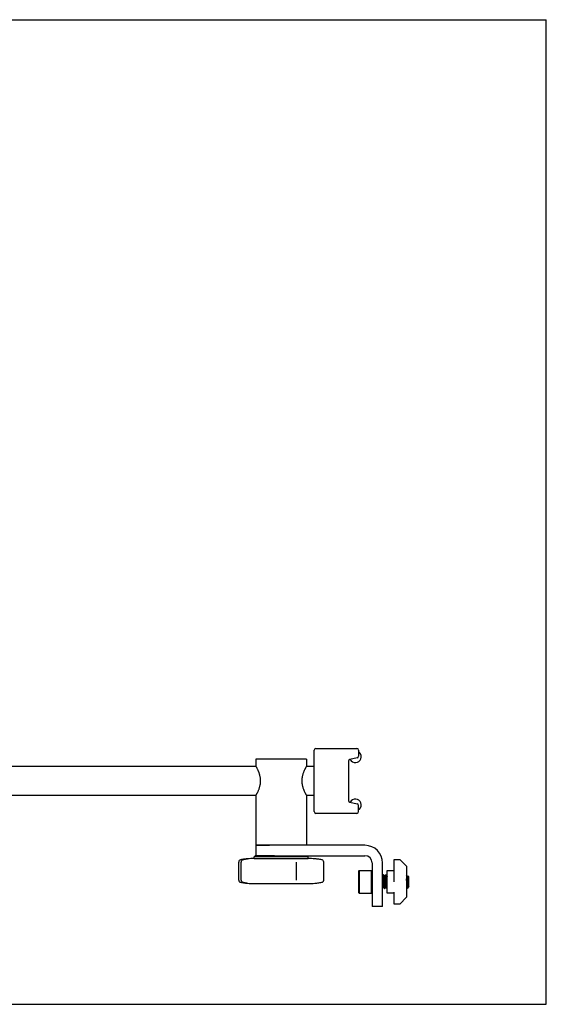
# Model space of a CAD drawing. Header units: inches. Extents: x 0 to 22, y 0 to 17.
# Tile 6 of 6: x 12.9 to 22, y 0 to 17. Entities that reach past the tile are written whole.
import ezdxf

# ---------------------------------------------------------------- set-up
doc = ezdxf.new("R2010")
doc.units = ezdxf.units.IN
doc.header["$LTSCALE"] = 1.21
doc.header["$MEASUREMENT"] = 0
doc.layers.get('0').update_dxf_attribs({"linetype": 'CONTINUOUS'})
for name, color, linetype in [('206383_206383_1_1_BL5', 7, 'CONTINUOUS'), ('206397_NO_DRAFT_1_1_BL11', 7, 'CONTINUOUS'), ('206685_1_1_BL10', 7, 'CONTINUOUS'), ('206692_1_1_BL9', 7, 'CONTINUOUS'), ('206696_91175A710_1_1_BL2', 7, 'CONTINUOUS'), ('207146_1_1_BL0', 7, 'CONTINUOUS'), ('207147_207147_1_1_BL4', 7, 'CONTINUOUS'), ('807_2859_91760A321_1_1_BL3', 7, 'CONTINUOUS')]:
    doc.layers.add(name, color=color, linetype=linetype)

# ---------------------------------------------------------------- blocks, each defined once
blk = doc.blocks.new('207146_1_1_BL0', base_point=(11.134, 8.173))
at = {"layer": '207146_1_1_BL0', "color": 7, "linetype": 'CONTINUOUS'}
for p, q in [((18.871, 2.745), (16.988, 2.745)), ((16.988, 2.745), (16.988, 2.566)), ((17.309, 2.566), (18.871, 2.566)), ((18.996, 2.441), (18.996, 1.691)), ((19.176, 1.691), (19.176, 2.441)), ((19.176, 1.691), (18.996, 1.691))]:
    blk.add_line(p, q, dxfattribs=at)
for radius in [0.304, 0.125]:
    blk.add_arc((18.871, 2.441), radius, 0, 90, dxfattribs=at)
blk = doc.blocks.new('206696_91175A710_1_1_BL2', base_point=(10.627, 7.63))
at = {"layer": '206696_91175A710_1_1_BL2', "color": 7, "linetype": 'CONTINUOUS'}
for p, q in [((16.978, 2.566), (16.958, 2.546)), ((17.309, 2.566), (16.978, 2.566)), ((17.873, 2.566), (17.893, 2.546)), ((16.692, 2.146), (16.692, 2.456)), ((16.725, 2.495), (16.725, 2.495)), ((16.735, 2.146), (16.735, 2.456)), ((16.774, 2.497), (16.766, 2.495)), ((16.785, 2.499), (16.774, 2.497)), ((16.795, 2.501), (16.785, 2.499)), ((16.804, 2.503), (16.795, 2.501)), ((16.813, 2.504), (16.804, 2.503)), ((16.821, 2.506), (16.813, 2.504)), ((16.828, 2.507), (16.821, 2.506)), ((16.836, 2.508), (16.828, 2.507)), ((16.849, 2.51), (16.836, 2.508)), ((16.845, 2.512), (16.844, 2.512)), ((16.851, 2.511), (16.849, 2.51)), ((16.852, 2.511), (16.851, 2.511)), ((17.893, 2.546), (16.958, 2.546)), ((16.958, 2.516), (16.958, 2.546)), ((16.958, 2.516), (17.893, 2.516)), ((17.69, 2.146), (17.69, 2.456)), ((17.893, 2.516), (17.893, 2.546)), ((18.007, 2.512), (18.006, 2.512)), ((18.127, 2.495), (18.127, 2.495)), ((18.159, 2.146), (18.159, 2.456)), ((16.725, 2.106), (16.725, 2.106)), ((16.766, 2.107), (16.777, 2.104)), ((16.777, 2.104), (16.787, 2.103)), ((16.787, 2.103), (16.796, 2.101)), ((16.796, 2.101), (16.804, 2.099)), ((16.804, 2.099), (16.812, 2.098)), ((16.812, 2.098), (16.819, 2.096)), ((16.819, 2.096), (16.825, 2.095)), ((16.825, 2.095), (16.833, 2.094)), ((16.833, 2.094), (16.843, 2.092)), ((16.843, 2.092), (16.844, 2.092)), ((16.844, 2.092), (16.849, 2.091)), ((16.844, 2.09), (16.845, 2.09)), ((16.849, 2.091), (16.85, 2.091)), ((16.85, 2.091), (16.851, 2.091)), ((16.851, 2.091), (16.852, 2.091)), ((16.958, 2.086), (17.893, 2.086)), ((18.007, 2.09), (18.006, 2.09)), ((18.111, 2.104), (18.127, 2.106)), ((18.127, 2.106), (18.127, 2.106))]:
    blk.add_line(p, q, dxfattribs=at)
for points in [[(16.844, 2.512), (16.834, 2.511), (16.822, 2.51), (16.808, 2.508), (16.793, 2.506), (16.776, 2.504), (16.759, 2.501), (16.74, 2.498), (16.725, 2.495)], [(16.852, 2.511), (16.852, 2.511), (16.852, 2.511), (16.852, 2.511), (16.852, 2.511), (16.852, 2.511)], [(18.127, 2.495), (18.111, 2.498), (18.092, 2.501), (18.075, 2.504), (18.058, 2.506), (18.043, 2.508), (18.029, 2.51), (18.017, 2.511), (18.007, 2.512)], [(16.725, 2.106), (16.74, 2.104), (16.759, 2.101), (16.777, 2.098), (16.793, 2.096), (16.808, 2.094), (16.822, 2.092), (16.834, 2.091), (16.844, 2.09)], [(18.007, 2.09), (18.017, 2.091), (18.029, 2.092), (18.043, 2.094), (18.058, 2.096), (18.075, 2.098), (18.092, 2.101), (18.111, 2.104)]]:
    blk.add_lwpolyline(points, dxfattribs=at)
for centre, radius, start, end in [((16.732, 2.456), 0.04, 100.4765, 179.9999), ((16.775, 2.456), 0.04, 102.0733, 180.0005), ((16.958, 1.028), 1.488, 89.9998, 94.3785), ((17.893, 1.028), 1.488, 85.6215, 90.0002), ((18.119, 2.456), 0.0401, 73.4923, 79.508), ((18.119, 2.456), 0.04, 0.0006, 73.4976), ((16.732, 2.146), 0.04, 180.0001, 259.5235), ((16.775, 2.146), 0.04, 180.0001, 257.9262), ((16.958, 3.573), 1.488, 265.6251, 270.0002), ((17.893, 3.573), 1.488, 269.9998, 274.3603), ((18.119, 2.146), 0.04, 280.4856, 352.8947), ((18.119, 2.146), 0.04, 352.8969, 359.9966)]:
    blk.add_arc(centre, radius, start, end, dxfattribs=at)
blk = doc.blocks.new('807_2859_91760A321_1_1_BL3', base_point=(11.887, 8.513))
at = {"layer": '807_2859_91760A321_1_1_BL3', "color": 7, "linetype": 'CONTINUOUS'}
for p, q in [((18.76, 2.301), (18.772, 2.313)), ((18.76, 2.301), (18.76, 1.931)), ((18.772, 2.313), (18.984, 2.313)), ((18.772, 2.313), (18.772, 1.919)), ((18.996, 2.301), (18.984, 2.313)), ((18.984, 1.919), (18.984, 2.313)), ((19.187, 2.234), (19.176, 2.215)), ((19.187, 2.234), (19.192, 2.234)), ((19.187, 2.234), (19.187, 2.234)), ((19.192, 2.234), (19.193, 2.234)), ((19.208, 2.208), (19.193, 2.234)), ((19.226, 2.234), (19.212, 2.209)), ((19.227, 2.234), (19.226, 2.234)), ((19.227, 2.234), (19.232, 2.234)), ((19.232, 2.234), (19.232, 2.234)), ((19.247, 2.208), (19.232, 2.234)), ((19.253, 2.213), (19.251, 2.209)), ((19.601, 2.208), (19.588, 2.231)), ((19.611, 2.219), (19.605, 2.209)), ((19.626, 2.199), (19.612, 2.219)), ((19.212, 2.209), (19.207, 2.209)), ((19.251, 2.209), (19.247, 2.209)), ((19.592, 2.096), (19.588, 2.164)), ((19.606, 2.209), (19.601, 2.209)), ((19.619, 2.025), (19.619, 2.063)), ((19.626, 2.033), (19.626, 2.199)), ((18.76, 1.931), (18.772, 1.919)), ((18.772, 1.919), (18.984, 1.919)), ((18.996, 1.931), (18.984, 1.919)), ((19.176, 2.003), (19.187, 2.023)), ((19.192, 2.023), (19.187, 2.023)), ((19.191, 2.024), (19.206, 1.998)), ((19.207, 1.998), (19.206, 1.998)), ((19.207, 1.998), (19.212, 1.998)), ((19.212, 1.998), (19.227, 2.023)), ((19.212, 1.998), (19.212, 1.998)), ((19.231, 2.023), (19.227, 2.023)), ((19.231, 2.024), (19.246, 1.998)), ((19.246, 1.998), (19.251, 1.998)), ((19.246, 1.998), (19.246, 1.998)), ((19.251, 1.998), (19.252, 1.998)), ((19.252, 1.998), (19.253, 2.001)), ((19.588, 2.019), (19.6, 1.998)), ((19.601, 1.998), (19.6, 1.998)), ((19.6, 1.998), (19.6, 1.998)), ((19.626, 2.033), (19.601, 1.998)), ((19.601, 1.998), (19.601, 2.022)), ((19.601, 1.998), (19.601, 1.998))]:
    blk.add_line(p, q, dxfattribs=at)
for centre, radius, start, end in [((25.222, 2.539), 6.06, 183.7693, 184.1515), ((25.663, 2.534), 6.062, 184.0975, 184.4575), ((26.615, 2.371), 7.003, 182.2173, 182.5252)]:
    blk.add_arc(centre, radius, start, end, dxfattribs=at)
for points, knots in [([(19.198, 2.096), (19.198, 2.101), (19.197, 2.109), (19.197, 2.122), (19.196, 2.132), (19.196, 2.141), (19.195, 2.149), (19.195, 2.159), (19.194, 2.169), (19.194, 2.177), (19.193, 2.184), (19.193, 2.192), (19.192, 2.201), (19.191, 2.208), (19.191, 2.214), (19.191, 2.217), (19.19, 2.22), (19.19, 2.223), (19.19, 2.226), (19.189, 2.228), (19.189, 2.229), (19.189, 2.231), (19.189, 2.231), (19.188, 2.232), (19.188, 2.233), (19.188, 2.233), (19.188, 2.233), (19.188, 2.234), (19.188, 2.234), (19.187, 2.234), (19.187, 2.234), (19.187, 2.234), (19.187, 2.234), (19.187, 2.234)], [0, 0, 0, 0, 0.092043, 0.184735, 0.276896, 0.322448, 0.367473, 0.45541, 0.539666, 0.580104, 0.619253, 0.693242, 0.760763, 0.821033, 0.848223, 0.873347, 0.896329, 0.917103, 0.935613, 0.951805, 0.965634, 0.971655, 0.977078, 0.981902, 0.986128, 0.98976, 0.992808, 0.995291, 0.997248, 0.998052, 0.998761, 0.999399, 1, 1, 1, 1]), ([(19.193, 2.234), (19.193, 2.234), (19.193, 2.233), (19.193, 2.233), (19.193, 2.233), (19.193, 2.232), (19.193, 2.231), (19.194, 2.23), (19.194, 2.229), (19.194, 2.227), (19.195, 2.225), (19.195, 2.222), (19.195, 2.22), (19.196, 2.217), (19.196, 2.212), (19.197, 2.206), (19.197, 2.197), (19.198, 2.188), (19.199, 2.178), (19.199, 2.167), (19.2, 2.156), (19.2, 2.147), (19.201, 2.139), (19.201, 2.131), (19.202, 2.121), (19.202, 2.108), (19.203, 2.1), (19.203, 2.096)], [0, 0, 0, 0, 0.002455, 0.005425, 0.008926, 0.012967, 0.017551, 0.022679, 0.034562, 0.048603, 0.064778, 0.083043, 0.10335, 0.125651, 0.149886, 0.203898, 0.264827, 0.33203, 0.404796, 0.482358, 0.563897, 0.648551, 0.691762, 0.73541, 0.823566, 0.912107, 1, 1, 1, 1]), ([(19.237, 2.096), (19.237, 2.101), (19.237, 2.109), (19.236, 2.122), (19.235, 2.132), (19.235, 2.141), (19.235, 2.149), (19.234, 2.159), (19.234, 2.169), (19.233, 2.177), (19.233, 2.184), (19.232, 2.192), (19.231, 2.201), (19.231, 2.208), (19.23, 2.214), (19.23, 2.217), (19.23, 2.22), (19.229, 2.223), (19.229, 2.226), (19.229, 2.228), (19.228, 2.229), (19.228, 2.231), (19.228, 2.231), (19.228, 2.232), (19.228, 2.233), (19.227, 2.233), (19.227, 2.233), (19.227, 2.234), (19.227, 2.234), (19.227, 2.234), (19.227, 2.234), (19.227, 2.234), (19.227, 2.234), (19.227, 2.234)], [0, 0, 0, 0, 0.092043, 0.184735, 0.276896, 0.322448, 0.367473, 0.45541, 0.539666, 0.580104, 0.619253, 0.693242, 0.760763, 0.821033, 0.848223, 0.873347, 0.896329, 0.917103, 0.935613, 0.951805, 0.965634, 0.971656, 0.977078, 0.981902, 0.986128, 0.98976, 0.992808, 0.995291, 0.997248, 0.998052, 0.998761, 0.999399, 1, 1, 1, 1]), ([(19.232, 2.234), (19.232, 2.234), (19.232, 2.233), (19.232, 2.233), (19.232, 2.233), (19.233, 2.232), (19.233, 2.231), (19.233, 2.23), (19.233, 2.229), (19.234, 2.227), (19.234, 2.225), (19.234, 2.222), (19.235, 2.22), (19.235, 2.217), (19.235, 2.212), (19.236, 2.206), (19.237, 2.197), (19.237, 2.188), (19.238, 2.178), (19.239, 2.167), (19.239, 2.156), (19.24, 2.147), (19.24, 2.139), (19.24, 2.131), (19.241, 2.121), (19.242, 2.108), (19.242, 2.1), (19.242, 2.096)], [0, 0, 0, 0, 0.002455, 0.005425, 0.008927, 0.012968, 0.017552, 0.022679, 0.034562, 0.048603, 0.064778, 0.083042, 0.10335, 0.12565, 0.149885, 0.203898, 0.264827, 0.33203, 0.404796, 0.482359, 0.563897, 0.648551, 0.691762, 0.73541, 0.823566, 0.912107, 1, 1, 1, 1]), ([(19.588, 2.226), (19.588, 2.224), (19.589, 2.221), (19.589, 2.216), (19.59, 2.211), (19.59, 2.205), (19.591, 2.198), (19.591, 2.19), (19.592, 2.182), (19.592, 2.174), (19.593, 2.165), (19.593, 2.155), (19.594, 2.146), (19.594, 2.136), (19.595, 2.126), (19.596, 2.113), (19.596, 2.103), (19.597, 2.096)], [0, 0, 0, 0, 0.032062, 0.069934, 0.113355, 0.162018, 0.215582, 0.273662, 0.33585, 0.401698, 0.47074, 0.542483, 0.616415, 0.691999, 0.768699, 0.845982, 1, 1, 1, 1]), ([(19.612, 2.219), (19.612, 2.219), (19.612, 2.219), (19.612, 2.219), (19.612, 2.219), (19.612, 2.219), (19.611, 2.219), (19.611, 2.219), (19.611, 2.219), (19.611, 2.219)], [0, 0, 0, 0, 0.147799, 0.269445, 0.371915, 0.466489, 0.683138, 0.82684, 1, 1, 1, 1]), ([(19.618, 2.1), (19.618, 2.104), (19.617, 2.111), (19.617, 2.122), (19.616, 2.132), (19.616, 2.143), (19.616, 2.153), (19.615, 2.163), (19.615, 2.172), (19.615, 2.181), (19.614, 2.189), (19.614, 2.196), (19.614, 2.202), (19.613, 2.206), (19.613, 2.208), (19.613, 2.211), (19.613, 2.213), (19.613, 2.214), (19.612, 2.216), (19.612, 2.217), (19.612, 2.218), (19.612, 2.218), (19.612, 2.219), (19.612, 2.219), (19.612, 2.219), (19.612, 2.219), (19.612, 2.219)], [0, 0, 0, 0, 0.089068, 0.179316, 0.269469, 0.358385, 0.444978, 0.528212, 0.607154, 0.68092, 0.748673, 0.809624, 0.863041, 0.886725, 0.908293, 0.927681, 0.944847, 0.959755, 0.972372, 0.982686, 0.986981, 0.990705, 0.993859, 0.99645, 0.998489, 1, 1, 1, 1]), ([(19.176, 2.197), (19.176, 2.195), (19.176, 2.193), (19.177, 2.189), (19.177, 2.184), (19.178, 2.177), (19.178, 2.17), (19.179, 2.162), (19.18, 2.156), (19.18, 2.149), (19.18, 2.143), (19.181, 2.136), (19.181, 2.129), (19.182, 2.122), (19.182, 2.112), (19.183, 2.105), (19.183, 2.101)], [0, 0, 0, 0, 0.038966, 0.082554, 0.130517, 0.182579, 0.297789, 0.360274, 0.425538, 0.493205, 0.562885, 0.634167, 0.706638, 0.779889, 0.853509, 1, 1, 1, 1]), ([(19.187, 2.023), (19.187, 2.023), (19.187, 2.024), (19.187, 2.024), (19.187, 2.024), (19.187, 2.024), (19.187, 2.024), (19.186, 2.024), (19.186, 2.025), (19.186, 2.025), (19.186, 2.026), (19.186, 2.027), (19.185, 2.028), (19.185, 2.029), (19.185, 2.031), (19.184, 2.032), (19.184, 2.034), (19.184, 2.037), (19.183, 2.041), (19.183, 2.046), (19.182, 2.051), (19.182, 2.057), (19.181, 2.063), (19.181, 2.07), (19.18, 2.077), (19.18, 2.085), (19.179, 2.093), (19.179, 2.098), (19.178, 2.101)], [0, 0, 0, 0, 0.001758, 0.003703, 0.005967, 0.008632, 0.011751, 0.015354, 0.019461, 0.024084, 0.0349, 0.047835, 0.062899, 0.080081, 0.099358, 0.1207, 0.144077, 0.16945, 0.22599, 0.289913, 0.36075, 0.437978, 0.521019, 0.609234, 0.701965, 0.798522, 0.898163, 1, 1, 1, 1]), ([(19.183, 2.101), (19.183, 2.098), (19.184, 2.093), (19.184, 2.086), (19.185, 2.079), (19.185, 2.073), (19.186, 2.066), (19.186, 2.06), (19.187, 2.054), (19.187, 2.049), (19.188, 2.044), (19.188, 2.04), (19.189, 2.036), (19.189, 2.032), (19.19, 2.03), (19.19, 2.028), (19.19, 2.027), (19.191, 2.026), (19.191, 2.025), (19.191, 2.025), (19.191, 2.024), (19.191, 2.024)], [0, 0, 0, 0, 0.094649, 0.18749, 0.277822, 0.365045, 0.448619, 0.528018, 0.602738, 0.672295, 0.736263, 0.794233, 0.845857, 0.890818, 0.928855, 0.945217, 0.959778, 0.972528, 0.983469, 0.992614, 1, 1, 1, 1]), ([(19.206, 1.998), (19.206, 1.998), (19.206, 1.999), (19.206, 1.999), (19.206, 2), (19.206, 2.001), (19.205, 2.002), (19.205, 2.003), (19.205, 2.005), (19.204, 2.006), (19.204, 2.009), (19.204, 2.013), (19.203, 2.018), (19.203, 2.023), (19.202, 2.03), (19.202, 2.036), (19.201, 2.044), (19.201, 2.052), (19.2, 2.06), (19.2, 2.069), (19.199, 2.081), (19.198, 2.09), (19.198, 2.096)], [0, 0, 0, 0, 0.002807, 0.006067, 0.013985, 0.023805, 0.035538, 0.049179, 0.064717, 0.082136, 0.101412, 0.145406, 0.196434, 0.254161, 0.318212, 0.388168, 0.463569, 0.543914, 0.628658, 0.717243, 0.809095, 1, 1, 1, 1]), ([(19.203, 2.096), (19.203, 2.09), (19.204, 2.077), (19.205, 2.061), (19.206, 2.049), (19.206, 2.041), (19.207, 2.033), (19.207, 2.026), (19.208, 2.02), (19.208, 2.015), (19.209, 2.011), (19.209, 2.009), (19.209, 2.007), (19.21, 2.005), (19.21, 2.004), (19.21, 2.002), (19.21, 2.001), (19.211, 2), (19.211, 1.999), (19.211, 1.999), (19.211, 1.999), (19.211, 1.998), (19.211, 1.998), (19.212, 1.998), (19.212, 1.998), (19.212, 1.998), (19.212, 1.998)], [0, 0, 0, 0, 0.202146, 0.39202, 0.48051, 0.5638, 0.641242, 0.712261, 0.776314, 0.832932, 0.858315, 0.881686, 0.903005, 0.922234, 0.939339, 0.954296, 0.967093, 0.977722, 0.982226, 0.986195, 0.989638, 0.992567, 0.995007, 0.996997, 0.998614, 1, 1, 1, 1]), ([(19.218, 2.101), (19.218, 2.104), (19.217, 2.11), (19.216, 2.119), (19.216, 2.127), (19.215, 2.133), (19.215, 2.139), (19.215, 2.145), (19.214, 2.151), (19.214, 2.157), (19.213, 2.164), (19.213, 2.172), (19.212, 2.179), (19.211, 2.185), (19.211, 2.191), (19.21, 2.196), (19.21, 2.199), (19.209, 2.201), (19.209, 2.202), (19.209, 2.204), (19.208, 2.205), (19.208, 2.206), (19.208, 2.207), (19.208, 2.207), (19.208, 2.208), (19.208, 2.208), (19.208, 2.208)], [0, 0, 0, 0, 0.086703, 0.174061, 0.261071, 0.304169, 0.346853, 0.430544, 0.471334, 0.511278, 0.588224, 0.660592, 0.727647, 0.788701, 0.84314, 0.890406, 0.911204, 0.930039, 0.946867, 0.961652, 0.974362, 0.984975, 0.989497, 0.993502, 0.996999, 1, 1, 1, 1]), ([(19.212, 2.209), (19.212, 2.209), (19.212, 2.209), (19.212, 2.208), (19.212, 2.208), (19.212, 2.208), (19.213, 2.208), (19.213, 2.207), (19.213, 2.207), (19.213, 2.206), (19.213, 2.205), (19.214, 2.204), (19.214, 2.202), (19.214, 2.2), (19.215, 2.198), (19.215, 2.195), (19.215, 2.192), (19.216, 2.188), (19.217, 2.183), (19.217, 2.176), (19.218, 2.168), (19.219, 2.159), (19.219, 2.15), (19.22, 2.142), (19.22, 2.136), (19.221, 2.129), (19.221, 2.121), (19.222, 2.111), (19.222, 2.104), (19.223, 2.101)], [0, 0, 0, 0, 0.001557, 0.003334, 0.005496, 0.008136, 0.011308, 0.015039, 0.019346, 0.024238, 0.035796, 0.049722, 0.065985, 0.084542, 0.105351, 0.12835, 0.153473, 0.180653, 0.240865, 0.308288, 0.382139, 0.461564, 0.545634, 0.633372, 0.678293, 0.72374, 0.815693, 0.908178, 1, 1, 1, 1]), ([(19.227, 2.023), (19.227, 2.023), (19.226, 2.024), (19.226, 2.024), (19.226, 2.024), (19.226, 2.024), (19.226, 2.024), (19.226, 2.024), (19.226, 2.025), (19.225, 2.025), (19.225, 2.026), (19.225, 2.027), (19.225, 2.028), (19.224, 2.029), (19.224, 2.031), (19.224, 2.032), (19.223, 2.034), (19.223, 2.037), (19.223, 2.041), (19.222, 2.046), (19.222, 2.051), (19.221, 2.057), (19.221, 2.063), (19.22, 2.07), (19.219, 2.077), (19.219, 2.085), (19.218, 2.093), (19.218, 2.098), (19.218, 2.101)], [0, 0, 0, 0, 0.001759, 0.003706, 0.005971, 0.008637, 0.011756, 0.01536, 0.019467, 0.024089, 0.034904, 0.047839, 0.062902, 0.080084, 0.099361, 0.120703, 0.144079, 0.169453, 0.225992, 0.289914, 0.360752, 0.437979, 0.52102, 0.609235, 0.701965, 0.798523, 0.898164, 1, 1, 1, 1]), ([(19.223, 2.101), (19.223, 2.098), (19.223, 2.093), (19.224, 2.086), (19.224, 2.079), (19.225, 2.073), (19.225, 2.066), (19.226, 2.06), (19.226, 2.054), (19.227, 2.049), (19.227, 2.044), (19.228, 2.04), (19.228, 2.036), (19.229, 2.032), (19.229, 2.03), (19.229, 2.028), (19.23, 2.027), (19.23, 2.026), (19.23, 2.025), (19.23, 2.025), (19.231, 2.024), (19.231, 2.024)], [0, 0, 0, 0, 0.094649, 0.18749, 0.277822, 0.365045, 0.448618, 0.528018, 0.602738, 0.672295, 0.736262, 0.794233, 0.845857, 0.890818, 0.928855, 0.945216, 0.959778, 0.972528, 0.983469, 0.992614, 1, 1, 1, 1]), ([(19.246, 1.998), (19.246, 1.998), (19.246, 1.999), (19.245, 1.999), (19.245, 2), (19.245, 2.001), (19.245, 2.002), (19.244, 2.003), (19.244, 2.005), (19.244, 2.006), (19.243, 2.009), (19.243, 2.013), (19.242, 2.018), (19.242, 2.023), (19.241, 2.03), (19.241, 2.036), (19.241, 2.044), (19.24, 2.052), (19.24, 2.06), (19.239, 2.069), (19.238, 2.081), (19.238, 2.09), (19.237, 2.096)], [0, 0, 0, 0, 0.002807, 0.006067, 0.013985, 0.023805, 0.035538, 0.049179, 0.064717, 0.082136, 0.101412, 0.145407, 0.196434, 0.254161, 0.318213, 0.388168, 0.463569, 0.543914, 0.628659, 0.717244, 0.809096, 1, 1, 1, 1]), ([(19.242, 2.096), (19.243, 2.09), (19.243, 2.077), (19.244, 2.061), (19.245, 2.049), (19.246, 2.041), (19.246, 2.033), (19.247, 2.026), (19.247, 2.02), (19.248, 2.015), (19.248, 2.011), (19.248, 2.009), (19.249, 2.007), (19.249, 2.005), (19.249, 2.004), (19.249, 2.002), (19.25, 2.001), (19.25, 2), (19.25, 1.999), (19.25, 1.999), (19.25, 1.999), (19.251, 1.998), (19.251, 1.998), (19.251, 1.998), (19.251, 1.998), (19.251, 1.998), (19.251, 1.998)], [0, 0, 0, 0, 0.202146, 0.39202, 0.48051, 0.563799, 0.641242, 0.71226, 0.776313, 0.832931, 0.858314, 0.881685, 0.903005, 0.922234, 0.939338, 0.954296, 0.967092, 0.977721, 0.982225, 0.986194, 0.989637, 0.992566, 0.995006, 0.996996, 0.998613, 1, 1, 1, 1]), ([(19.253, 2.153), (19.253, 2.157), (19.253, 2.164), (19.252, 2.174), (19.251, 2.181), (19.251, 2.187), (19.25, 2.191), (19.25, 2.194), (19.249, 2.197), (19.249, 2.2), (19.249, 2.202), (19.248, 2.204), (19.248, 2.205), (19.248, 2.206), (19.248, 2.207), (19.247, 2.207), (19.247, 2.208), (19.247, 2.208), (19.247, 2.208)], [0, 0, 0, 0, 0.194919, 0.375009, 0.537255, 0.610823, 0.678942, 0.741318, 0.797706, 0.847876, 0.891622, 0.928787, 0.94486, 0.959241, 0.971926, 0.982928, 0.99227, 1, 1, 1, 1]), ([(19.251, 2.209), (19.251, 2.209), (19.251, 2.209), (19.251, 2.208), (19.252, 2.208), (19.252, 2.208), (19.252, 2.208), (19.252, 2.208), (19.252, 2.207), (19.252, 2.207), (19.253, 2.206), (19.253, 2.205), (19.253, 2.203), (19.253, 2.202), (19.253, 2.202)], [0, 0, 0, 0, 0.020514, 0.043292, 0.070162, 0.102265, 0.140282, 0.184617, 0.235508, 0.293103, 0.42872, 0.591851, 0.782401, 1, 1, 1, 1]), ([(19.6, 1.998), (19.6, 1.998), (19.6, 1.999), (19.6, 1.999), (19.599, 2), (19.599, 2.001), (19.599, 2.002), (19.599, 2.003), (19.598, 2.005), (19.598, 2.006), (19.598, 2.009), (19.597, 2.013), (19.597, 2.018), (19.596, 2.023), (19.596, 2.03), (19.595, 2.036), (19.595, 2.044), (19.594, 2.052), (19.594, 2.063), (19.593, 2.078), (19.592, 2.09), (19.592, 2.096)], [0, 0, 0, 0, 0.002806, 0.006066, 0.013986, 0.023805, 0.03554, 0.049184, 0.064724, 0.082143, 0.10142, 0.145422, 0.196451, 0.254185, 0.318236, 0.388189, 0.463583, 0.543925, 0.628666, 0.80909, 1, 1, 1, 1]), ([(19.597, 2.096), (19.597, 2.093), (19.597, 2.086), (19.598, 2.075), (19.598, 2.065), (19.599, 2.055), (19.6, 2.046), (19.6, 2.039), (19.6, 2.033), (19.601, 2.028), (19.601, 2.025), (19.601, 2.022)], [0, 0, 0, 0, 0.145711, 0.287906, 0.425238, 0.556563, 0.680739, 0.796678, 0.85126, 0.903424, 1, 1, 1, 1]), ([(19.611, 2.101), (19.611, 2.104), (19.611, 2.11), (19.61, 2.119), (19.61, 2.127), (19.609, 2.133), (19.609, 2.139), (19.608, 2.145), (19.608, 2.151), (19.608, 2.157), (19.607, 2.164), (19.606, 2.172), (19.606, 2.179), (19.605, 2.185), (19.604, 2.191), (19.604, 2.196), (19.603, 2.199), (19.603, 2.201), (19.603, 2.202), (19.602, 2.204), (19.602, 2.205), (19.602, 2.206), (19.602, 2.207), (19.602, 2.207), (19.601, 2.208), (19.601, 2.208), (19.601, 2.208)], [0, 0, 0, 0, 0.086703, 0.174061, 0.26107, 0.304169, 0.346853, 0.430544, 0.471334, 0.511278, 0.588224, 0.660592, 0.727648, 0.788702, 0.843141, 0.890407, 0.911205, 0.93004, 0.946867, 0.961653, 0.974363, 0.984976, 0.989498, 0.993503, 0.996999, 1, 1, 1, 1]), ([(19.606, 2.209), (19.606, 2.209), (19.606, 2.209), (19.606, 2.208), (19.606, 2.208), (19.606, 2.208), (19.606, 2.208), (19.606, 2.207), (19.607, 2.207), (19.607, 2.206), (19.607, 2.205), (19.607, 2.204), (19.608, 2.202), (19.608, 2.2), (19.608, 2.198), (19.609, 2.195), (19.609, 2.192), (19.61, 2.188), (19.61, 2.183), (19.611, 2.176), (19.612, 2.168), (19.612, 2.159), (19.613, 2.15), (19.613, 2.142), (19.614, 2.136), (19.614, 2.129), (19.615, 2.121), (19.616, 2.111), (19.616, 2.104), (19.616, 2.101)], [0, 0, 0, 0, 0.001557, 0.003335, 0.005496, 0.008137, 0.011308, 0.01504, 0.019347, 0.024239, 0.035797, 0.049723, 0.065985, 0.084543, 0.105352, 0.12835, 0.153474, 0.180654, 0.240866, 0.308289, 0.38214, 0.461565, 0.545635, 0.633374, 0.678294, 0.723741, 0.815694, 0.908179, 1, 1, 1, 1]), ([(19.619, 2.025), (19.619, 2.025), (19.619, 2.026), (19.619, 2.026), (19.618, 2.027), (19.618, 2.028), (19.618, 2.03), (19.618, 2.031), (19.617, 2.034), (19.617, 2.038), (19.616, 2.042), (19.616, 2.046), (19.615, 2.051), (19.615, 2.056), (19.614, 2.062), (19.614, 2.068), (19.613, 2.074), (19.613, 2.08), (19.612, 2.087), (19.612, 2.094), (19.612, 2.098), (19.611, 2.101)], [0, 0, 0, 0, 0.009451, 0.020576, 0.033377, 0.047851, 0.063988, 0.081771, 0.122183, 0.16889, 0.221638, 0.280124, 0.344021, 0.41296, 0.486553, 0.564363, 0.64593, 0.730787, 0.818454, 0.9084, 1, 1, 1, 1]), ([(19.601, 2.022), (19.602, 2.022), (19.603, 2.021), (19.604, 2.02), (19.605, 2.02), (19.606, 2.02), (19.608, 2.019), (19.609, 2.019), (19.61, 2.019), (19.611, 2.02), (19.613, 2.02), (19.615, 2.021), (19.617, 2.023), (19.618, 2.024), (19.619, 2.025)], [0, 0, 0, 0, 0.124962, 0.183357, 0.239699, 0.294616, 0.34882, 0.403074, 0.458153, 0.514801, 0.573667, 0.700068, 0.841106, 1, 1, 1, 1])]:
    blk.add_open_spline(points, degree=3, knots=knots, dxfattribs=at)
blk = doc.blocks.new('207147_207147_1_1_BL4', base_point=(10.634, 8.044))
at = {"layer": '207147_207147_1_1_BL4', "color": 7, "linetype": 'CONTINUOUS'}
for p, q in [((16.988, 4.233), (16.988, 4.113)), ((17.863, 4.233), (16.988, 4.233)), ((17.863, 4.233), (17.863, 4.113)), ((16.988, 3.603), (16.988, 2.745)), ((17.863, 3.603), (17.863, 2.745)), ((16.988, 2.745), (17.225, 2.745))]:
    blk.add_line(p, q, dxfattribs=at)
for points, knots in [([(17.07, 3.858), (17.07, 3.863), (17.07, 3.871), (17.069, 3.884), (17.068, 3.897), (17.066, 3.913), (17.062, 3.933), (17.058, 3.953), (17.053, 3.968), (17.049, 3.983), (17.044, 3.997), (17.039, 4.01), (17.035, 4.02), (17.031, 4.029), (17.026, 4.041), (17.02, 4.054), (17.012, 4.069), (17.006, 4.082), (17, 4.092), (16.995, 4.101), (16.992, 4.107), (16.989, 4.111), (16.988, 4.113), (16.988, 4.113)], [0, 0, 0, 0, 0.0473, 0.09452, 0.141515, 0.188154, 0.279939, 0.369135, 0.412589, 0.455178, 0.537418, 0.576899, 0.615188, 0.652228, 0.687955, 0.755117, 0.815866, 0.869374, 0.914809, 0.951327, 0.978118, 0.994491, 1, 1, 1, 1]), ([(17.863, 4.113), (17.863, 4.113), (17.862, 4.111), (17.86, 4.107), (17.857, 4.103), (17.854, 4.098), (17.852, 4.093), (17.849, 4.088), (17.846, 4.082), (17.842, 4.076), (17.839, 4.069), (17.835, 4.062), (17.83, 4.052), (17.825, 4.041), (17.82, 4.029), (17.815, 4.017), (17.808, 4), (17.801, 3.979), (17.794, 3.957), (17.79, 3.938), (17.787, 3.921), (17.785, 3.909), (17.783, 3.897), (17.782, 3.884), (17.781, 3.871), (17.781, 3.863), (17.781, 3.858)], [0, 0, 0, 0, 0.005517, 0.021838, 0.048578, 0.065705, 0.085184, 0.106877, 0.130648, 0.156402, 0.184065, 0.213561, 0.244793, 0.311982, 0.347713, 0.38476, 0.462532, 0.544738, 0.630779, 0.720019, 0.765652, 0.811834, 0.858472, 0.905472, 0.952698, 1, 1, 1, 1]), ([(16.988, 3.603), (16.988, 3.604), (16.989, 3.605), (16.992, 3.609), (16.994, 3.614), (16.997, 3.619), (17, 3.624), (17.002, 3.629), (17.005, 3.634), (17.009, 3.641), (17.012, 3.647), (17.016, 3.654), (17.021, 3.665), (17.026, 3.676), (17.031, 3.687), (17.036, 3.7), (17.043, 3.716), (17.05, 3.737), (17.057, 3.76), (17.061, 3.779), (17.065, 3.795), (17.067, 3.807), (17.068, 3.82), (17.069, 3.833), (17.07, 3.845), (17.07, 3.854), (17.07, 3.858)], [0, 0, 0, 0, 0.005517, 0.021838, 0.048578, 0.065705, 0.085184, 0.106877, 0.130648, 0.156402, 0.184065, 0.213561, 0.244793, 0.311982, 0.347713, 0.38476, 0.462532, 0.544738, 0.630779, 0.720019, 0.765652, 0.811834, 0.858472, 0.905472, 0.952698, 1, 1, 1, 1]), ([(17.781, 3.858), (17.781, 3.854), (17.781, 3.845), (17.782, 3.833), (17.783, 3.82), (17.785, 3.803), (17.789, 3.783), (17.793, 3.763), (17.798, 3.748), (17.802, 3.734), (17.807, 3.72), (17.812, 3.706), (17.816, 3.696), (17.82, 3.687), (17.825, 3.676), (17.831, 3.662), (17.839, 3.648), (17.845, 3.635), (17.851, 3.624), (17.856, 3.615), (17.86, 3.609), (17.862, 3.605), (17.863, 3.604), (17.863, 3.603)], [0, 0, 0, 0, 0.0473, 0.09452, 0.141515, 0.188154, 0.279939, 0.369135, 0.412589, 0.455178, 0.537418, 0.576899, 0.615188, 0.652228, 0.687955, 0.755117, 0.815866, 0.869374, 0.914809, 0.951327, 0.978118, 0.994491, 1, 1, 1, 1])]:
    blk.add_open_spline(points, degree=3, knots=knots, dxfattribs=at)
blk = doc.blocks.new('206383_206383_1_1_BL5', base_point=(11.088, 8.769))
at = {"layer": '206383_206383_1_1_BL5', "color": 7, "linetype": 'CONTINUOUS'}
for p, q in [((17.995, 3.327), (17.995, 4.389)), ((18.025, 4.419), (18.73, 4.419)), ((18.736, 4.253), (18.609, 4.228)), ((18.76, 4.389), (18.76, 4.283)), ((18.585, 4.198), (18.585, 3.518)), ((18.609, 3.489), (18.736, 3.463)), ((18.76, 3.327), (18.76, 3.434)), ((18.73, 3.297), (18.025, 3.297))]:
    blk.add_line(p, q, dxfattribs=at)
for centre, start, end in [((18.025, 4.389), 90, 180), ((18.73, 4.389), 0, 90), ((18.73, 4.283), 281.5, 360), ((18.615, 4.198), 101.5, 180), ((18.615, 3.518), 180, 258.5), ((18.73, 3.434), 0, 78.5), ((18.025, 3.327), 180, 270), ((18.73, 3.327), 270, 360)]:
    blk.add_arc(centre, 0.03, start, end, dxfattribs=at)
blk = doc.blocks.new('206692_1_1_BL9', base_point=(10.794, 8.542))
at = {"layer": '206692_1_1_BL9', "color": 7, "linetype": 'CONTINUOUS'}
for p, q in [((16.991, 4.108), (12.693, 4.108)), ((17.995, 4.108), (17.86, 4.108)), ((16.991, 3.608), (12.693, 3.608)), ((17.995, 3.608), (17.86, 3.608))]:
    blk.add_line(p, q, dxfattribs=at)
blk = doc.blocks.new('206685_1_1_BL10', base_point=(11.869, 8.399))
at = {"layer": '206685_1_1_BL10', "color": 7, "linetype": 'CONTINUOUS'}
for p, q in [((19.372, 2.502), (19.47, 2.502)), ((19.372, 2.116), (19.372, 2.502)), ((19.47, 2.502), (19.588, 2.384)), ((19.588, 2.384), (19.588, 1.848)), ((19.253, 2.311), (19.372, 2.311)), ((19.253, 1.921), (19.253, 2.311)), ((19.372, 1.921), (19.253, 1.921)), ((19.372, 1.73), (19.372, 1.937)), ((19.47, 1.73), (19.372, 1.73)), ((19.588, 1.848), (19.47, 1.73))]:
    blk.add_line(p, q, dxfattribs=at)
blk = doc.blocks.new('206397_NO_DRAFT_1_1_BL11', base_point=(11.143, 8.825))
at = {"layer": '206397_NO_DRAFT_1_1_BL11', "color": 7, "linetype": 'CONTINUOUS'}
for centre, radius, start, end in [((18.707, 4.273), 0.1, 206.0846, 46.6089), ((18.756, 4.324), 0.03, 46.6089, 81.6478), ((18.707, 3.443), 0.1, 312.1137, 153.9305), ((18.754, 3.391), 0.03, 280.5639, 312.1137)]:
    blk.add_arc(centre, radius, start, end, dxfattribs=at)

msp = doc.modelspace()

# ---------------------------------------------------------------- linework, layer by layer
at = {"color": 7, "linetype": 'CONTINUOUS'}
for p, q in [((0, 17), (22, 17)), ((22, 0), (22, 17)), ((0, 0), (22, 0))]:
    msp.add_line(p, q, dxfattribs=at)

# ---------------------------------------------------------------- block references
at = {"layer": '206383_206383_1_1_BL5'}
msp.add_blockref('206383_206383_1_1_BL5', (11.088, 8.769), dxfattribs=at)
at = {"layer": '206397_NO_DRAFT_1_1_BL11'}
msp.add_blockref('206397_NO_DRAFT_1_1_BL11', (11.143, 8.825), dxfattribs=at)
at = {"layer": '206685_1_1_BL10'}
msp.add_blockref('206685_1_1_BL10', (11.869, 8.399), dxfattribs=at)
at = {"layer": '206692_1_1_BL9'}
msp.add_blockref('206692_1_1_BL9', (10.794, 8.542), dxfattribs=at)
at = {"layer": '206696_91175A710_1_1_BL2'}
msp.add_blockref('206696_91175A710_1_1_BL2', (10.627, 7.63), dxfattribs=at)
at = {"layer": '207146_1_1_BL0'}
msp.add_blockref('207146_1_1_BL0', (11.134, 8.173), dxfattribs=at)
at = {"layer": '207147_207147_1_1_BL4'}
msp.add_blockref('207147_207147_1_1_BL4', (10.634, 8.044), dxfattribs=at)
at = {"layer": '807_2859_91760A321_1_1_BL3'}
msp.add_blockref('807_2859_91760A321_1_1_BL3', (11.887, 8.513), dxfattribs=at)

doc.saveas('drawing.dxf')
